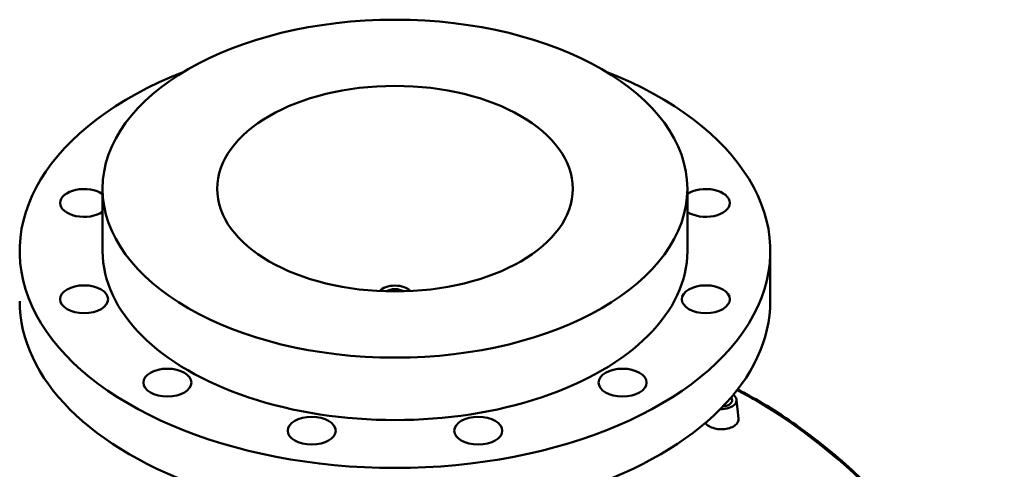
# Model space of a CAD drawing. Header units: millimetres. Extents: x -604 to 1138, y -275 to 894.
# Tile 10 of 10: x 683 to 1134, y 683 to 889. Entities that reach past the tile are written whole.
import ezdxf

# ---------------------------------------------------------------- set-up
doc = ezdxf.new("R2010")
doc.units = ezdxf.units.MM
doc.layers.add('Visible (ANSI)', color=7, linetype='Continuous', lineweight=50)
doc.layers.add('Visible Narrow (ANSI)', color=7, linetype='Continuous', lineweight=35)

msp = doc.modelspace()

# ---------------------------------------------------------------- linework, layer by layer
at = {"layer": 'Visible (ANSI)'}
for p, q in [((720.75, 783.38), (720.75, 811.96)), ((988.75, 783.38), (988.75, 811.96)), ((1026.75, 760.52), (1026.75, 783.38)), ((1011.29, 715.33), (1012.22, 706.68)), ((1006.3, 712.44), (1006.3, 712.63))]:
    msp.add_line(p, q, dxfattribs=at)
for centre, major_axis in [((854.75, 811.96), (134, 0)), ((854.75, 811.96), (81.5, 0)), ((712.27, 761.34), (11, 0)), ((997.22, 761.34), (-11, 0)), ((750.45, 723.17), (11, 0)), ((959.05, 723.17), (11, 0)), ((816.57, 701.12), (11, 0)), ((892.92, 701.12), (11, 0))]:
    msp.add_ellipse(centre, major_axis=major_axis, ratio=0.57735, dxfattribs=at)
for centre, major_axis, start_param, end_param in [((854.75, 783.38), (-172, 0), 5.309794, 10.398169), ((712.27, 805.42), (-11, 0), 3.832969, 8.733401), ((997.22, 805.42), (11, 0), 3.832969, 8.733401), ((854.75, 783.38), (-134, 0), 0, 3.141593), ((854.75, 762.97), (-8, 0), 3.617294, 5.807484), ((854.75, 762.97), (-5.2, 0), 3.865977, 5.558801), ((854.75, 760.52), (-172, 0), 0, 3.141593), ((1004.3, 715.08), (7, 0), 4.652736, 6.944796), ((1004.3, 715.08), (5, 0), 4.860457, 6.737075), ((1004.3, 712.63), (2, 0), 6.105475, 6.837121)]:
    msp.add_ellipse(centre, major_axis=major_axis, ratio=0.57735, start_param=start_param, end_param=end_param, dxfattribs=at)
for points, knots in [([(1134.01, 591.05), (1131.13, 596.42), (1128.15, 601.7), (1122.01, 612.06), (1118.84, 617.14), (1112.31, 627.08), (1108.95, 631.93), (1102.04, 641.41), (1098.49, 646.03), (1091.21, 655), (1087.48, 659.36), (1079.83, 667.81), (1075.91, 671.89), (1067.91, 679.76), (1063.83, 683.55), (1055.49, 690.82), (1051.24, 694.3), (1042.59, 700.94), (1038.19, 704.09), (1029.25, 710.06), (1024.72, 712.88), (1017.38, 717.1), (1014.61, 718.62), (1011.83, 720.07)], [1.335558, 1.335558, 1.335558, 1.335558, 3.268273, 3.268273, 5.200988, 5.200988, 7.133702, 7.133702, 9.066417, 9.066417, 10.999132, 10.999132, 12.931847, 12.931847, 14.864561, 14.864561, 16.797276, 16.797276, 18.729991, 18.729991, 20.662706, 20.662706, 21.815175, 21.815175, 21.815175, 21.815175]), ([(1009.91, 703.12), (1009.21, 702.71), (1008.32, 702.36), (1006.36, 701.91), (1005.3, 701.8), (1003.31, 701.82), (1002.25, 701.95), (1000.29, 702.43), (999.4, 702.78), (997.99, 703.6), (997.38, 704.11), (996.97, 704.67), (996.97, 704.67), (996.97, 704.67)], [2.390111, 2.390111, 2.390111, 2.390111, 2.688907, 2.688907, 2.987703, 2.987703, 3.286435, 3.286435, 3.585167, 3.585167, 3.883899, 3.883899, 3.885143, 3.885143, 3.885143, 3.885143]), ([(1012.22, 706.68), (1012.23, 706.58), (1012.23, 706.49), (1012.23, 705.81), (1012.04, 705.19), (1011.23, 704.04), (1010.62, 703.52), (1009.91, 703.12)], [6.5239984, 6.5239984, 6.5239984, 6.5239984, 6.572742, 6.572742, 6.8715378, 6.8715378, 7.1703337, 7.1703337, 7.1703337, 7.1703337])]:
    msp.add_open_spline(points, degree=3, knots=knots, dxfattribs=at)
at = {"layer": 'Visible Narrow (ANSI)'}
msp.add_open_spline([(1011.49, 719.62), (1014.18, 718.21), (1016.85, 716.74), (1019.5, 715.2), (1034.72, 706.42), (1049.26, 695.71), (1076.53, 670.91), (1089.25, 656.82), (1112.65, 625.88), (1123.33, 609.01), (1132.95, 591.12)], degree=3, knots=[-21.728324, -21.728324, -21.728324, -21.728324, -20.608756, -20.608756, -20.608756, -14.189785, -14.189785, -7.770818, -7.770818, -1.335558, -1.335558, -1.335558, -1.335558], dxfattribs=at)

doc.saveas('drawing.dxf')
